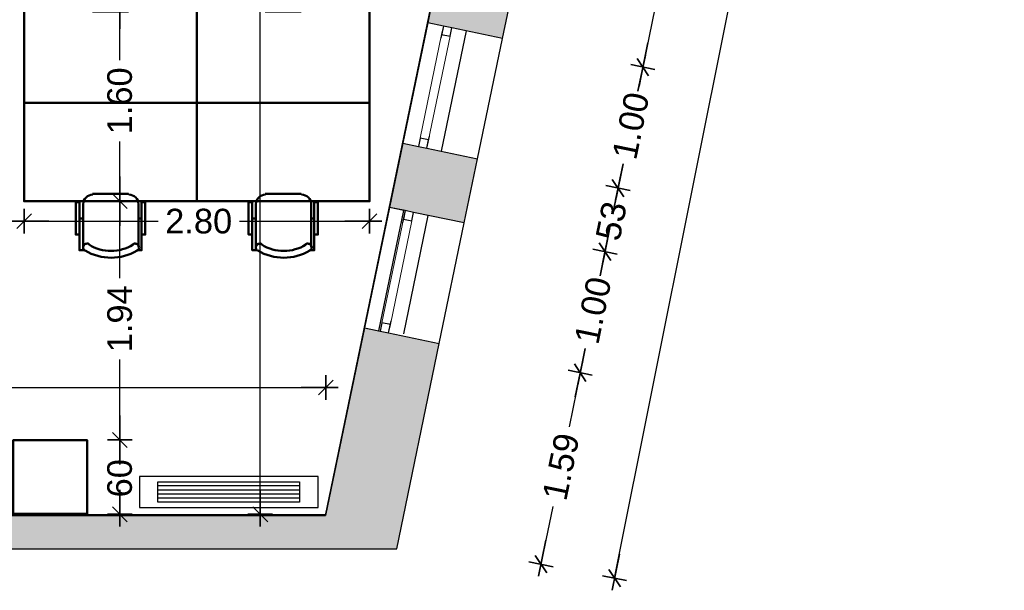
# Model space of a CAD drawing. Header units: metres. Extents: x -1 to 437, y -6 to 28.
# Tile 24 of 28: x 421.23 to 429.22, y 12.5 to 17.14. Entities that reach past the tile are written whole.
import ezdxf

# ---------------------------------------------------------------- set-up
doc = ezdxf.new("R2010")
doc.units = ezdxf.units.M
doc.header["$PDMODE"] = 65
doc.linetypes.add('CONTINUA', pattern=[0])
doc.linetypes.add('PUNKT', pattern=[6.35, 0, -6.35])
for name, color, linetype, lineweight in [('3D P5 MURS', 7, 'CONTINUA', 25), ('INS P5  CLIMATITZACIO ACTUAL', 7, 'CONTINUA', 25), ('P5 COTES', 7, 'CONTINUA', 25), ('P5 LOCAL', 7, 'CONTINUA', 25), ('P5 MOBLES', 7, 'CONTINUA', 25), ('P5 SUP.LLIURE', 7, 'CONTINUA', 25)]:
    doc.layers.add(name, color=color, linetype=linetype, lineweight=lineweight)
doc.styles.add('ARIAL', font='arial.ttf')
doc.dimstyles.new('DIMSTYLE_6', dxfattribs={"dimtxt": 0.2, "dimasz": 0.2, "dimexe": 0, "dimexo": 1e-06, "dimgap": 0.1, "dimtad": 0, "dimrnd": 0.01, "dimzin": 4, "dimdsep": 46, "dimtxsty": 'ARIAL', "dimblk1": 'ALL_ML_STRICH', "dimblk2": 'ALL_ML_STRICH', "dimsah": 1, "dimcen": 0, "dimse1": 1, "dimse2": 1, "dimclrd": 2, "dimclre": 2, "dimclrt": 2, "dimadec": 0, "dimazin": 0, "dimtfac": 1, "dimtdec": 0, "dimtix": 1, "dimtmove": 2, "dimatfit": 3, "dimfxl": 0, "dimtzin": 0, "dimlwd": 0, "dimlwe": 35, "dimarcsym": 0})
doc.dimstyles.new('DIMSTYLE_9', dxfattribs={"dimtxt": 0.2, "dimasz": 0.2, "dimexe": 0, "dimexo": 1e-06, "dimgap": 0.1, "dimtad": 0, "dimdec": 0, "dimlfac": 100, "dimrnd": 1, "dimzin": 4, "dimdsep": 46, "dimtxsty": 'ARIAL', "dimblk1": 'ALL_ML_STRICH', "dimblk2": 'ALL_ML_STRICH', "dimsah": 1, "dimcen": 0, "dimse1": 1, "dimse2": 1, "dimclrd": 2, "dimclre": 2, "dimclrt": 2, "dimadec": 0, "dimazin": 0, "dimtfac": 1, "dimtdec": 0, "dimtix": 1, "dimtmove": 2, "dimatfit": 3, "dimfxl": 0, "dimtzin": 0, "dimlwd": 0, "dimlwe": 35, "dimarcsym": 0})

# ---------------------------------------------------------------- blocks, each defined once
blk = doc.blocks.new('OBJETO_COMPLEJO_5')
at = {"layer": 'P5 MOBLES', "color": 202, "linetype": 'CONTINUA', "lineweight": 50, "transparency": 33554687}
for p, q in [((423.224, 15.7213), (423.5161, 15.7213)), ((423.1478, 15.2895), (423.1478, 15.6409)), ((423.5965, 15.6409), (423.5965, 15.2895)), ((423.1181, 15.5223), (423.1478, 15.5223)), ((423.6219, 15.5223), (423.5965, 15.5223))]:
    blk.add_line(p, q, dxfattribs=at)
blk.add_lwpolyline([(422.6694, 16.4621), (424.0706, 16.4621), (424.0706, 15.662), (422.6694, 15.662), (422.6694, 16.4621)], close=True, dxfattribs=at)
for points in [[(423.2267, 15.7158), (423.2109, 15.7142), (423.1962, 15.7096), (423.1829, 15.7024), (423.1713, 15.6928), (423.1618, 15.6813), (423.1546, 15.668), (423.15, 15.6533), (423.1484, 15.6375)], [(423.5971, 15.6375), (423.5955, 15.6533), (423.591, 15.668), (423.5838, 15.6813), (423.5742, 15.6928), (423.5626, 15.7024), (423.5493, 15.7096), (423.5346, 15.7142), (423.5188, 15.7158)], [(423.1181, 15.3911), (423.0885, 15.3911), (423.0885, 15.6536), (423.1181, 15.6536), (423.1181, 15.2641), (423.1605, 15.2641)], [(423.6219, 15.3911), (423.6515, 15.3911), (423.6515, 15.6536), (423.6219, 15.6536), (423.6219, 15.2641), (423.5838, 15.2641)], [(423.1973, 15.3128), (423.1916, 15.3157), (423.1856, 15.3174), (423.1795, 15.3178), (423.1735, 15.3172), (423.1678, 15.3153), (423.1624, 15.3124), (423.1576, 15.3085), (423.1536, 15.3035), (423.1507, 15.2978), (423.1489, 15.2919), (423.1484, 15.2858), (423.149, 15.2798), (423.1508, 15.274), (423.1537, 15.2686), (423.1576, 15.2638), (423.1625, 15.2597)], [(423.5873, 15.2597), (423.5922, 15.2638), (423.5961, 15.2686), (423.599, 15.274), (423.6007, 15.2798), (423.6014, 15.2858), (423.6009, 15.2919), (423.5991, 15.2978), (423.5962, 15.3035), (423.5922, 15.3085), (423.5874, 15.3124), (423.582, 15.3153), (423.5762, 15.3172), (423.5702, 15.3178), (423.5642, 15.3174), (423.5582, 15.3157), (423.5525, 15.3128)]]:
    blk.add_lwpolyline(points, dxfattribs=at)
for centre, radius, start, end in [((423.3748, 15.6202), 0.4167, 239.57383, 300.44578), ((423.3748, 15.5991), 0.3405, 238.2581, 301.76492)]:
    blk.add_arc(centre, radius, start, end, dxfattribs=at)
blk = doc.blocks.new('OBJETO_COMPLEJO_6')
at = {"layer": 'P5 MOBLES', "color": 202, "linetype": 'CONTINUA', "lineweight": 50, "transparency": 33554687}
for p, q in [((423.1478, 17.6347), (423.1478, 17.2833)), ((423.5965, 17.2833), (423.5965, 17.6347)), ((423.1181, 17.4019), (423.1478, 17.4019)), ((423.6219, 17.4019), (423.5965, 17.4019)), ((423.224, 17.2029), (423.5161, 17.2029))]:
    blk.add_line(p, q, dxfattribs=at)
for points in [[(423.1181, 17.5331), (423.0885, 17.5331), (423.0885, 17.2706), (423.1181, 17.2706), (423.1181, 17.6601), (423.1605, 17.6601)], [(423.1973, 17.6114), (423.1916, 17.6085), (423.1856, 17.6068), (423.1795, 17.6064), (423.1735, 17.6071), (423.1678, 17.6089), (423.1624, 17.6118), (423.1576, 17.6158), (423.1536, 17.6207), (423.1507, 17.6264), (423.1489, 17.6323), (423.1484, 17.6384), (423.149, 17.6444), (423.1508, 17.6502), (423.1537, 17.6556), (423.1576, 17.6604), (423.1625, 17.6645)], [(423.5873, 17.6645), (423.5922, 17.6604), (423.5961, 17.6556), (423.599, 17.6502), (423.6007, 17.6444), (423.6014, 17.6384), (423.6009, 17.6323), (423.5991, 17.6264), (423.5962, 17.6207), (423.5922, 17.6158), (423.5874, 17.6118), (423.582, 17.6089), (423.5762, 17.6071), (423.5702, 17.6064), (423.5642, 17.6068), (423.5582, 17.6085), (423.5525, 17.6114)], [(423.6219, 17.5331), (423.6515, 17.5331), (423.6515, 17.2706), (423.6219, 17.2706), (423.6219, 17.6601), (423.5838, 17.6601)], [(423.2267, 17.2084), (423.2109, 17.21), (423.1962, 17.2146), (423.1829, 17.2218), (423.1713, 17.2314), (423.1618, 17.243), (423.1546, 17.2563), (423.15, 17.271), (423.1484, 17.2868)], [(423.5971, 17.2868), (423.5955, 17.271), (423.591, 17.2563), (423.5838, 17.243), (423.5742, 17.2314), (423.5626, 17.2218), (423.5493, 17.2146), (423.5346, 17.21), (423.5188, 17.2084)]]:
    blk.add_lwpolyline(points, dxfattribs=at)
blk.add_lwpolyline([(422.6694, 16.4621), (424.0706, 16.4621), (424.0706, 17.2622), (422.6694, 17.2622), (422.6694, 16.4621)], close=True, dxfattribs=at)
for centre, radius, start, end in [((423.3748, 17.304), 0.4167, 59.55422, 120.42617), ((423.3748, 17.3251), 0.3405, 58.23508, 121.7419)]:
    blk.add_arc(centre, radius, start, end, dxfattribs=at)
blk = doc.blocks.new('OBJETO_COMPLEJO_7')
at = {"layer": 'P5 MOBLES', "color": 202, "linetype": 'CONTINUA', "lineweight": 50, "transparency": 33554687}
for p, q in [((421.8228, 15.7213), (422.1149, 15.7213)), ((421.7466, 15.2895), (421.7466, 15.6409)), ((422.1953, 15.6409), (422.1953, 15.2895)), ((421.717, 15.5223), (421.7466, 15.5223)), ((422.2207, 15.5223), (422.1953, 15.5223))]:
    blk.add_line(p, q, dxfattribs=at)
blk.add_lwpolyline([(421.2682, 16.4621), (422.6694, 16.4621), (422.6694, 15.662), (421.2682, 15.662), (421.2682, 16.4621)], close=True, dxfattribs=at)
for points in [[(421.8255, 15.7158), (421.8098, 15.7142), (421.7951, 15.7096), (421.7818, 15.7024), (421.7702, 15.6928), (421.7606, 15.6813), (421.7534, 15.668), (421.7488, 15.6533), (421.7472, 15.6375)], [(422.196, 15.6375), (422.1944, 15.6533), (422.1898, 15.668), (422.1826, 15.6813), (422.173, 15.6928), (422.1614, 15.7024), (422.1481, 15.7096), (422.1334, 15.7142), (422.1176, 15.7158)], [(421.717, 15.3911), (421.6873, 15.3911), (421.6873, 15.6536), (421.717, 15.6536), (421.717, 15.2641), (421.7593, 15.2641)], [(422.2207, 15.3911), (422.2503, 15.3911), (422.2503, 15.6536), (422.2207, 15.6536), (422.2207, 15.2641), (422.1826, 15.2641)], [(421.7961, 15.3128), (421.7904, 15.3157), (421.7844, 15.3174), (421.7784, 15.3178), (421.7724, 15.3172), (421.7666, 15.3153), (421.7612, 15.3124), (421.7564, 15.3085), (421.7524, 15.3035), (421.7495, 15.2978), (421.7478, 15.2919), (421.7472, 15.2858), (421.7479, 15.2798), (421.7496, 15.274), (421.7525, 15.2686), (421.7564, 15.2638), (421.7613, 15.2597)], [(422.1861, 15.2597), (422.191, 15.2638), (422.195, 15.2686), (422.1978, 15.274), (422.1996, 15.2798), (422.2002, 15.2858), (422.1997, 15.2919), (422.198, 15.2978), (422.195, 15.3035), (422.191, 15.3085), (422.1862, 15.3124), (422.1808, 15.3153), (422.1751, 15.3172), (422.1691, 15.3178), (422.163, 15.3174), (422.157, 15.3157), (422.1513, 15.3128)]]:
    blk.add_lwpolyline(points, dxfattribs=at)
for centre, radius, start, end in [((421.9736, 15.6202), 0.4167, 239.57383, 300.44578), ((421.9736, 15.5991), 0.3405, 238.2581, 301.76492)]:
    blk.add_arc(centre, radius, start, end, dxfattribs=at)
blk = doc.blocks.new('OBJETO_COMPLEJO_8')
at = {"layer": 'P5 MOBLES', "color": 202, "linetype": 'CONTINUA', "lineweight": 50, "transparency": 33554687}
for p, q in [((421.7466, 17.6347), (421.7466, 17.2833)), ((422.1953, 17.2833), (422.1953, 17.6347)), ((421.717, 17.4019), (421.7466, 17.4019)), ((422.2207, 17.4019), (422.1953, 17.4019)), ((421.8228, 17.2029), (422.1149, 17.2029))]:
    blk.add_line(p, q, dxfattribs=at)
for points in [[(421.717, 17.5331), (421.6873, 17.5331), (421.6873, 17.2706), (421.717, 17.2706), (421.717, 17.6601), (421.7593, 17.6601)], [(421.7961, 17.6114), (421.7904, 17.6085), (421.7844, 17.6068), (421.7784, 17.6064), (421.7724, 17.6071), (421.7666, 17.6089), (421.7612, 17.6118), (421.7564, 17.6158), (421.7524, 17.6207), (421.7495, 17.6264), (421.7478, 17.6323), (421.7472, 17.6384), (421.7479, 17.6444), (421.7496, 17.6502), (421.7525, 17.6556), (421.7564, 17.6604), (421.7613, 17.6645)], [(422.1861, 17.6645), (422.191, 17.6604), (422.195, 17.6556), (422.1978, 17.6502), (422.1996, 17.6444), (422.2002, 17.6384), (422.1997, 17.6323), (422.198, 17.6264), (422.195, 17.6207), (422.191, 17.6158), (422.1862, 17.6118), (422.1808, 17.6089), (422.1751, 17.6071), (422.1691, 17.6064), (422.163, 17.6068), (422.157, 17.6085), (422.1513, 17.6114)], [(422.2207, 17.5331), (422.2503, 17.5331), (422.2503, 17.2706), (422.2207, 17.2706), (422.2207, 17.6601), (422.1826, 17.6601)], [(421.8255, 17.2084), (421.8098, 17.21), (421.7951, 17.2146), (421.7818, 17.2218), (421.7702, 17.2314), (421.7606, 17.243), (421.7534, 17.2563), (421.7488, 17.271), (421.7472, 17.2868)], [(422.196, 17.2868), (422.1944, 17.271), (422.1898, 17.2563), (422.1826, 17.243), (422.173, 17.2314), (422.1614, 17.2218), (422.1481, 17.2146), (422.1334, 17.21), (422.1176, 17.2084)]]:
    blk.add_lwpolyline(points, dxfattribs=at)
blk.add_lwpolyline([(421.2682, 16.4621), (422.6694, 16.4621), (422.6694, 17.2622), (421.2682, 17.2622), (421.2682, 16.4621)], close=True, dxfattribs=at)
for centre, radius, start, end in [((421.9736, 17.304), 0.4167, 59.55422, 120.42617), ((421.9736, 17.3251), 0.3405, 58.23508, 121.7419)]:
    blk.add_arc(centre, radius, start, end, dxfattribs=at)
blk = doc.blocks.new('ALL_ML_STRICH')
at = {"color": 0, "linetype": 'ByBlock', "lineweight": -2}
for p, q in [((0, -0.5), (0, 0.5)), ((-1, 0), (0.5, 0)), ((-0.3, -0.3), (0.3, 0.3))]:
    blk.add_line(p, q, dxfattribs=at)
blk = doc.blocks.new('*D74')
at = {"layer": 'DEFPOINTS', "color": 2, "linetype": 'CONTINUA', "lineweight": 35, "transparency": 33554687}
for p in [(427.4839, 28.2481), (424.3132, 12.9495), (426.0582, 12.6005)]:
    blk.add_point(p, dxfattribs=at)
at = {"layer": 'P5 COTES', "color": 2, "linetype": 'CONTINUA', "lineweight": -2, "transparency": 33554687}
for p, q in [((427.6702, 20.6603), (429.1222, 27.9205)), ((426.0582, 12.6005), (427.5133, 19.8759))]:
    blk.add_line(p, q, dxfattribs=at)
at = {"layer": 'P5 COTES', "color": 2, "linetype": 'CONTINUA', "lineweight": 35, "transparency": 33554687, "xscale": 0.2, "yscale": 0.2, "zscale": 0.2}
for p, rotation in [((429.1222, 27.9205), 78.69006752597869), ((426.0582, 12.6005), 258.6900675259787)]:
    blk.add_blockref('ALL_ML_STRICH', p, dxfattribs=dict(at, rotation=rotation))
at = {"layer": 'P5 COTES', "color": 2, "linetype": 'CONTINUA', "lineweight": 35, "transparency": 33554687, "insert": (427.5917, 20.2681), "char_height": 0.2, "width": 1, "attachment_point": 5, "rotation": 78.69007, "style": 'ARIAL'}
blk.add_mtext('\\A1;{15.62}', dxfattribs=at)
blk = doc.blocks.new('*D81')
at = {"layer": 'DEFPOINTS', "color": 2, "linetype": 'CONTINUA', "lineweight": 35, "transparency": 33554687}
for p in [(425.4816, 18.5796), (426.6149, 18.3475), (425.1514, 16.9837)]:
    blk.add_point(p, dxfattribs=at)
at = {"layer": 'P5 COTES', "color": 2, "linetype": 'CONTINUA', "lineweight": -2, "transparency": 33554687}
for p, q in [((426.6149, 18.3475), (426.5205, 17.8866)), ((426.3881, 17.2401), (426.2879, 16.7509))]:
    blk.add_line(p, q, dxfattribs=at)
at = {"layer": 'P5 COTES', "color": 2, "linetype": 'CONTINUA', "lineweight": 35, "transparency": 33554687, "xscale": 0.2, "yscale": 0.2, "zscale": 0.2}
for p, rotation in [((426.6149, 18.3475), 78.42657320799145), ((426.2879, 16.7509), 258.4265732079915)]:
    blk.add_blockref('ALL_ML_STRICH', p, dxfattribs=dict(at, rotation=rotation))
at = {"layer": 'P5 COTES', "color": 2, "linetype": 'CONTINUA', "lineweight": 35, "transparency": 33554687, "insert": (426.4543, 17.5634), "char_height": 0.2, "width": 0.8, "attachment_point": 5, "rotation": 78.42657, "style": 'ARIAL'}
blk.add_mtext('\\A1;{1.63}', dxfattribs=at)
blk = doc.blocks.new('*D82')
at = {"layer": 'DEFPOINTS', "color": 2, "linetype": 'CONTINUA', "lineweight": 35, "transparency": 33554687}
for p in [(425.1514, 16.9837), (426.2879, 16.7509), (424.9482, 16.0016)]:
    blk.add_point(p, dxfattribs=at)
at = {"layer": 'P5 COTES', "color": 2, "linetype": 'CONTINUA', "lineweight": -2, "transparency": 33554687}
for p, q in [((426.2879, 16.7509), (426.2565, 16.5974)), ((426.1241, 15.9509), (426.0867, 15.7684))]:
    blk.add_line(p, q, dxfattribs=at)
at = {"layer": 'P5 COTES', "color": 2, "linetype": 'CONTINUA', "lineweight": 35, "transparency": 33554687, "xscale": 0.2, "yscale": 0.2, "zscale": 0.2}
for p, rotation in [((426.2879, 16.7509), 78.42657320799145), ((426.0867, 15.7684), 258.4265732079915)]:
    blk.add_blockref('ALL_ML_STRICH', p, dxfattribs=dict(at, rotation=rotation))
at = {"layer": 'P5 COTES', "color": 2, "linetype": 'CONTINUA', "lineweight": 35, "transparency": 33554687, "insert": (426.1903, 16.2742), "char_height": 0.2, "width": 0.8, "attachment_point": 5, "rotation": 78.42657, "style": 'ARIAL'}
blk.add_mtext('\\A1;{1.00}', dxfattribs=at)
blk = doc.blocks.new('*D83')
at = {"layer": 'DEFPOINTS', "color": 2, "linetype": 'CONTINUA', "lineweight": 35, "transparency": 33554687}
for p in [(424.9482, 16.0016), (426.0867, 15.7684), (424.8424, 15.4851)]:
    blk.add_point(p, dxfattribs=at)
at = {"layer": 'P5 COTES', "color": 2, "linetype": 'CONTINUA', "lineweight": -2, "transparency": 33554687}
for p, q in [((426.0867, 15.7684), (426.0701, 15.6875)), ((425.9939, 15.3152), (425.981, 15.252))]:
    blk.add_line(p, q, dxfattribs=at)
at = {"layer": 'P5 COTES', "color": 2, "linetype": 'CONTINUA', "lineweight": 35, "transparency": 33554687, "xscale": 0.2, "yscale": 0.2, "zscale": 0.2}
for p, rotation in [((426.0867, 15.7684), 78.42657320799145), ((425.981, 15.252), 258.4265732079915)]:
    blk.add_blockref('ALL_ML_STRICH', p, dxfattribs=dict(at, rotation=rotation))
at = {"layer": 'P5 COTES', "color": 2, "linetype": 'CONTINUA', "lineweight": 35, "transparency": 33554687, "insert": (426.032, 15.5013), "char_height": 0.2, "width": 0.4, "attachment_point": 5, "rotation": 78.42657, "style": 'ARIAL'}
blk.add_mtext('\\A1;{53}', dxfattribs=at)
blk = doc.blocks.new('*D84')
at = {"layer": 'DEFPOINTS', "color": 2, "linetype": 'CONTINUA', "lineweight": 35, "transparency": 33554687}
for p in [(424.8424, 15.4851), (425.981, 15.252), (424.6392, 14.503)]:
    blk.add_point(p, dxfattribs=at)
at = {"layer": 'P5 COTES', "color": 2, "linetype": 'CONTINUA', "lineweight": -2, "transparency": 33554687}
for p, q in [((425.981, 15.252), (425.9495, 15.0985)), ((425.8171, 14.4519), (425.7797, 14.2695))]:
    blk.add_line(p, q, dxfattribs=at)
at = {"layer": 'P5 COTES', "color": 2, "linetype": 'CONTINUA', "lineweight": 35, "transparency": 33554687, "xscale": 0.2, "yscale": 0.2, "zscale": 0.2}
for p, rotation in [((425.981, 15.252), 78.42657320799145), ((425.7797, 14.2695), 258.4265732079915)]:
    blk.add_blockref('ALL_ML_STRICH', p, dxfattribs=dict(at, rotation=rotation))
at = {"layer": 'P5 COTES', "color": 2, "linetype": 'CONTINUA', "lineweight": 35, "transparency": 33554687, "insert": (425.8833, 14.7752), "char_height": 0.2, "width": 0.8, "attachment_point": 5, "rotation": 78.42657, "style": 'ARIAL'}
blk.add_mtext('\\A1;{1.00}', dxfattribs=at)
blk = doc.blocks.new('*D85')
at = {"layer": 'DEFPOINTS', "color": 2, "linetype": 'CONTINUA', "lineweight": 35, "transparency": 33554687}
for p in [(424.6392, 14.503), (425.7797, 14.2695), (424.3132, 12.9495)]:
    blk.add_point(p, dxfattribs=at)
at = {"layer": 'P5 COTES', "color": 2, "linetype": 'CONTINUA', "lineweight": -2, "transparency": 33554687}
for p, q in [((425.7797, 14.2695), (425.6896, 13.8291)), ((425.5572, 13.1826), (425.4613, 12.7143))]:
    blk.add_line(p, q, dxfattribs=at)
at = {"layer": 'P5 COTES', "color": 2, "linetype": 'CONTINUA', "lineweight": 35, "transparency": 33554687, "xscale": 0.2, "yscale": 0.2, "zscale": 0.2}
for p, rotation in [((425.7797, 14.2695), 78.42657320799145), ((425.4613, 12.7143), 258.4265732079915)]:
    blk.add_blockref('ALL_ML_STRICH', p, dxfattribs=dict(at, rotation=rotation))
at = {"layer": 'P5 COTES', "color": 2, "linetype": 'CONTINUA', "lineweight": 35, "transparency": 33554687, "insert": (425.6234, 13.5059), "char_height": 0.2, "width": 0.8, "attachment_point": 5, "rotation": 78.42657, "style": 'ARIAL'}
blk.add_mtext('\\A1;{1.59}', dxfattribs=at)
blk = doc.blocks.new('*D88')
at = {"layer": 'DEFPOINTS', "color": 2, "linetype": 'CONTINUA', "lineweight": 35, "transparency": 33554687}
for p in [(404.437, 14.4941), (404.437, 14.1493), (423.7153, 13.1195)]:
    blk.add_point(p, dxfattribs=at)
at = {"layer": 'P5 COTES', "color": 2, "linetype": 'CONTINUA', "lineweight": -2, "transparency": 33554687}
for p, q in [((404.437, 14.1493), (413.6827, 14.1493)), ((414.4827, 14.1493), (423.7153, 14.1493))]:
    blk.add_line(p, q, dxfattribs=at)
at = {"layer": 'P5 COTES', "color": 2, "linetype": 'CONTINUA', "lineweight": 35, "transparency": 33554687, "xscale": 0.2, "yscale": 0.2, "zscale": 0.2, "rotation": 180}
blk.add_blockref('ALL_ML_STRICH', (404.437, 14.1493), dxfattribs=at)
at = {"layer": 'P5 COTES', "color": 2, "linetype": 'CONTINUA', "lineweight": 35, "transparency": 33554687, "xscale": 0.2, "yscale": 0.2, "zscale": 0.2}
blk.add_blockref('ALL_ML_STRICH', (423.7153, 14.1493), dxfattribs=at)
at = {"layer": 'P5 COTES', "color": 2, "linetype": 'CONTINUA', "lineweight": 35, "transparency": 33554687, "insert": (414.0827, 14.1493), "char_height": 0.2, "width": 1, "attachment_point": 5, "style": 'ARIAL'}
blk.add_mtext('\\A1;{\\A1;{19.28\\H0.132000;\\S^ ;}}', dxfattribs=at)
blk = doc.blocks.new('*D101')
at = {"layer": 'DEFPOINTS', "color": 2, "linetype": 'CONTINUA', "lineweight": 35, "transparency": 33554687}
for p in [(420.0864, 16.4496), (420.0864, 15.4993), (421.2682, 15.5004)]:
    blk.add_point(p, dxfattribs=at)
at = {"layer": 'P5 COTES', "color": 2, "linetype": 'CONTINUA', "lineweight": -2, "transparency": 33554687}
for p, q in [((420.0864, 15.4993), (420.3616, 15.4993)), ((421.0216, 15.4993), (421.2682, 15.4993))]:
    blk.add_line(p, q, dxfattribs=at)
at = {"layer": 'P5 COTES', "color": 2, "linetype": 'CONTINUA', "lineweight": 35, "transparency": 33554687, "xscale": 0.2, "yscale": 0.2, "zscale": 0.2, "rotation": 180}
blk.add_blockref('ALL_ML_STRICH', (420.0864, 15.4993), dxfattribs=at)
at = {"layer": 'P5 COTES', "color": 2, "linetype": 'CONTINUA', "lineweight": 35, "transparency": 33554687, "xscale": 0.2, "yscale": 0.2, "zscale": 0.2}
blk.add_blockref('ALL_ML_STRICH', (421.2682, 15.4993), dxfattribs=at)
at = {"layer": 'P5 COTES', "color": 2, "linetype": 'CONTINUA', "lineweight": 35, "transparency": 33554687, "insert": (420.6916, 15.4993), "char_height": 0.2, "width": 0.8, "attachment_point": 5, "style": 'ARIAL'}
blk.add_mtext('\\A1;{\\A1;{1.18\\H0.132000;\\S^ ;}}', dxfattribs=at)
blk = doc.blocks.new('*D102')
at = {"layer": 'DEFPOINTS', "color": 2, "linetype": 'CONTINUA', "lineweight": 35, "transparency": 33554687}
for p in [(421.2682, 15.5004), (421.2682, 15.4993), (424.0706, 15.5044)]:
    blk.add_point(p, dxfattribs=at)
at = {"layer": 'P5 COTES', "color": 2, "linetype": 'CONTINUA', "lineweight": -2, "transparency": 33554687}
for p, q in [((421.2682, 15.4993), (422.3542, 15.4993)), ((423.0142, 15.4993), (424.0706, 15.4993))]:
    blk.add_line(p, q, dxfattribs=at)
at = {"layer": 'P5 COTES', "color": 2, "linetype": 'CONTINUA', "lineweight": 35, "transparency": 33554687, "xscale": 0.2, "yscale": 0.2, "zscale": 0.2, "rotation": 180}
blk.add_blockref('ALL_ML_STRICH', (421.2682, 15.4993), dxfattribs=at)
at = {"layer": 'P5 COTES', "color": 2, "linetype": 'CONTINUA', "lineweight": 35, "transparency": 33554687, "xscale": 0.2, "yscale": 0.2, "zscale": 0.2}
blk.add_blockref('ALL_ML_STRICH', (424.0706, 15.4993), dxfattribs=at)
at = {"layer": 'P5 COTES', "color": 2, "linetype": 'CONTINUA', "lineweight": 35, "transparency": 33554687, "insert": (422.6842, 15.4993), "char_height": 0.2, "width": 0.8, "attachment_point": 5, "style": 'ARIAL'}
blk.add_mtext('\\A1;{\\A1;{2.80\\H0.132000;\\S^ ;}}', dxfattribs=at)
blk = doc.blocks.new('*D103')
at = {"layer": 'DEFPOINTS', "color": 2, "linetype": 'CONTINUA', "lineweight": 35, "transparency": 33554687}
for p in [(422.1846, 13.7231), (422.0438, 13.1195), (422.2355, 13.1195)]:
    blk.add_point(p, dxfattribs=at)
at = {"layer": 'P5 COTES', "color": 2, "linetype": 'CONTINUA', "lineweight": -2, "transparency": 33554687}
for p, q in [((422.0438, 13.6026), (422.0438, 13.7231)), ((422.0438, 13.1195), (422.0438, 13.2226))]:
    blk.add_line(p, q, dxfattribs=at)
at = {"layer": 'P5 COTES', "color": 2, "linetype": 'CONTINUA', "lineweight": 35, "transparency": 33554687, "xscale": 0.2, "yscale": 0.2, "zscale": 0.2}
for p, rotation in [((422.0438, 13.7231), 90), ((422.0438, 13.1195), 270)]:
    blk.add_blockref('ALL_ML_STRICH', p, dxfattribs=dict(at, rotation=rotation))
at = {"layer": 'P5 COTES', "color": 2, "linetype": 'CONTINUA', "lineweight": 35, "transparency": 33554687, "insert": (422.0438, 13.4126), "char_height": 0.2, "width": 0.4, "attachment_point": 5, "rotation": 90, "style": 'ARIAL'}
blk.add_mtext('\\A1;{60}', dxfattribs=at)
blk = doc.blocks.new('*D104')
at = {"layer": 'DEFPOINTS', "color": 2, "linetype": 'CONTINUA', "lineweight": 35, "transparency": 33554687}
for p in [(422.3781, 15.662), (422.0438, 13.7231), (422.1846, 13.7231)]:
    blk.add_point(p, dxfattribs=at)
at = {"layer": 'P5 COTES', "color": 2, "linetype": 'CONTINUA', "lineweight": -2, "transparency": 33554687}
for p, q in [((422.0438, 15.0374), (422.0438, 15.662)), ((422.0438, 13.7231), (422.0438, 14.3774))]:
    blk.add_line(p, q, dxfattribs=at)
at = {"layer": 'P5 COTES', "color": 2, "linetype": 'CONTINUA', "lineweight": 35, "transparency": 33554687, "xscale": 0.2, "yscale": 0.2, "zscale": 0.2}
for p, rotation in [((422.0438, 15.662), 90), ((422.0438, 13.7231), 270)]:
    blk.add_blockref('ALL_ML_STRICH', p, dxfattribs=dict(at, rotation=rotation))
at = {"layer": 'P5 COTES', "color": 2, "linetype": 'CONTINUA', "lineweight": 35, "transparency": 33554687, "insert": (422.0438, 14.7074), "char_height": 0.2, "width": 0.8, "attachment_point": 5, "rotation": 90, "style": 'ARIAL'}
blk.add_mtext('\\A1;{\\A1;{1.94\\H0.132000;\\S^ ;}}', dxfattribs=at)
blk = doc.blocks.new('*D105')
at = {"layer": 'DEFPOINTS', "color": 2, "linetype": 'CONTINUA', "lineweight": 35, "transparency": 33554687}
for p in [(422.4108, 17.2622), (422.0438, 15.662), (422.3781, 15.662)]:
    blk.add_point(p, dxfattribs=at)
at = {"layer": 'P5 COTES', "color": 2, "linetype": 'CONTINUA', "lineweight": -2, "transparency": 33554687}
for p, q in [((422.0438, 16.8069), (422.0438, 17.2622)), ((422.0438, 15.662), (422.0438, 16.1469))]:
    blk.add_line(p, q, dxfattribs=at)
at = {"layer": 'P5 COTES', "color": 2, "linetype": 'CONTINUA', "lineweight": 35, "transparency": 33554687, "xscale": 0.2, "yscale": 0.2, "zscale": 0.2}
for p, rotation in [((422.0438, 17.2622), 90), ((422.0438, 15.662), 270)]:
    blk.add_blockref('ALL_ML_STRICH', p, dxfattribs=dict(at, rotation=rotation))
at = {"layer": 'P5 COTES', "color": 2, "linetype": 'CONTINUA', "lineweight": 35, "transparency": 33554687, "insert": (422.0438, 16.4769), "char_height": 0.2, "width": 0.8, "attachment_point": 5, "rotation": 90, "style": 'ARIAL'}
blk.add_mtext('\\A1;{\\A1;{1.60\\H0.132000;\\S^ ;}}', dxfattribs=at)
blk = doc.blocks.new('*D130')
at = {"layer": 'DEFPOINTS', "color": 2, "linetype": 'CONTINUA', "lineweight": 35, "transparency": 33554687}
for p in [(422.8569, 22.6623), (423.1839, 13.1195), (423.2463, 13.1195)]:
    blk.add_point(p, dxfattribs=at)
at = {"layer": 'P5 COTES', "color": 2, "linetype": 'CONTINUA', "lineweight": -2, "transparency": 33554687}
for p, q in [((423.1839, 18.2357), (423.1839, 22.6623)), ((423.1839, 13.1195), (423.1839, 17.5757))]:
    blk.add_line(p, q, dxfattribs=at)
at = {"layer": 'P5 COTES', "color": 2, "linetype": 'CONTINUA', "lineweight": 35, "transparency": 33554687, "xscale": 0.2, "yscale": 0.2, "zscale": 0.2}
for p, rotation in [((423.1839, 22.6623), 90), ((423.1839, 13.1195), 270)]:
    blk.add_blockref('ALL_ML_STRICH', p, dxfattribs=dict(at, rotation=rotation))
at = {"layer": 'P5 COTES', "color": 2, "linetype": 'CONTINUA', "lineweight": 35, "transparency": 33554687, "insert": (423.1839, 17.9057), "char_height": 0.2, "width": 0.8, "attachment_point": 5, "rotation": 90, "style": 'ARIAL'}
blk.add_mtext('\\A1;{\\A1;{9.54\\H0.132000;\\S^ ;}}', dxfattribs=at)

msp = doc.modelspace()

# ---------------------------------------------------------------- hatches: boundary and pattern name
at = {"layer": '3D P5 MURS', "linetype": 'CONTINUA', "lineweight": 18, "true_color": 0xa0a0a0, "transparency": 33554687}
for points in [[(425.14935, 16.98458), (425.47995, 18.58148), (424.87283, 18.70717), (424.54222, 17.11027)], [(424.33979, 16.13246), (424.23205, 15.61204), (424.83918, 15.48635), (424.94692, 16.00677)], [(424.29144, 12.84061), (424.63645, 14.50712), (424.02932, 14.63281), (423.65829, 12.84061)], [(398.24173, 12.84061), (423.65829, 12.84061), (423.71419, 13.11061), (398.29522, 13.11061)]]:
    msp.add_hatch(color=253, dxfattribs=at).paths.add_polyline_path(points)

# ---------------------------------------------------------------- linework, layer by layer
at = {"layer": '3D P5 MURS', "color": 7, "linetype": 'CONTINUA', "lineweight": 25, "transparency": 33554687}
for p, q in [((424.87283, 18.70717), (424.54222, 17.11027)), ((425.14935, 16.98458), (425.47995, 18.58148)), ((424.54222, 17.11027), (424.33979, 16.13246)), ((424.66953, 17.08392), (424.54222, 17.11027)), ((424.85477, 17.04557), (424.65277, 16.06767)), ((424.73807, 17.06973), (424.66953, 17.08392)), ((425.14935, 16.98458), (424.73807, 17.06973)), ((424.94692, 16.00677), (425.14935, 16.98458)), ((424.33979, 16.13246), (424.23205, 15.61204)), ((424.33979, 16.13246), (424.46709, 16.1061)), ((424.46709, 16.1061), (424.53564, 16.09191)), ((424.53564, 16.09191), (424.94692, 16.00677)), ((424.83918, 15.48635), (424.94692, 16.00677)), ((424.23205, 15.61204), (424.02932, 14.63281)), ((424.35935, 15.58569), (424.23205, 15.61204)), ((424.4279, 15.5715), (424.35935, 15.58569)), ((424.5446, 15.54734), (424.34564, 14.58415)), ((424.83918, 15.48635), (424.4279, 15.5715)), ((424.63645, 14.50712), (424.83918, 15.48635)), ((424.02932, 14.63281), (423.71419, 13.11061)), ((424.02932, 14.63281), (424.15663, 14.60645)), ((424.15663, 14.60645), (424.22517, 14.59226)), ((424.22517, 14.59226), (424.63645, 14.50712)), ((424.29144, 12.84061), (424.63645, 14.50712)), ((423.71419, 13.11061), (398.29522, 13.11061)), ((398.24173, 12.84061), (423.65829, 12.84061)), ((423.65829, 12.84061), (424.29144, 12.84061))]:
    msp.add_line(p, q, dxfattribs=at)
at = {"layer": '3D P5 MURS', "color": 7, "linetype": 'PUNKT', "lineweight": 25, "transparency": 33554687}
for p, q in [((424.66953, 17.08392), (424.46709, 16.1061)), ((424.53564, 16.09191), (424.73807, 17.06973)), ((424.73807, 17.06973), (424.66953, 17.08392)), ((424.46709, 16.1061), (424.53564, 16.09191)), ((424.35935, 15.58569), (424.15663, 14.60645)), ((424.4279, 15.5715), (424.35935, 15.58569)), ((424.22517, 14.59226), (424.4279, 15.5715)), ((424.15663, 14.60645), (424.22517, 14.59226))]:
    msp.add_line(p, q, dxfattribs=at)
at = {"layer": '3D P5 MURS', "color": 40, "linetype": 'CONTINUA', "lineweight": 18, "transparency": 33554687}
for points in [[(424.54983, 16.16046), (424.72388, 17.00118), (424.65533, 17.01537), (424.48128, 16.17465), (424.54983, 16.16046)], [(424.23936, 14.66081), (424.41371, 15.50295), (424.34516, 15.51714), (424.17082, 14.675), (424.23936, 14.66081)]]:
    msp.add_lwpolyline(points, close=True, dxfattribs=at)
at = {"layer": '3D P5 MURS', "color": 7, "linetype": 'CONTINUA', "lineweight": 25, "transparency": 33554687}
for points in [[(424.72388, 17.00118), (424.73807, 17.06973), (424.66953, 17.08392), (424.65533, 17.01537), (424.72388, 17.00118)], [(424.53564, 16.09191), (424.54983, 16.16046), (424.48128, 16.17465), (424.46709, 16.1061), (424.53564, 16.09191)], [(424.41371, 15.50295), (424.4279, 15.5715), (424.35935, 15.58569), (424.34516, 15.51714), (424.41371, 15.50295)], [(424.22517, 14.59226), (424.23936, 14.66081), (424.17082, 14.675), (424.15663, 14.60645), (424.22517, 14.59226)]]:
    msp.add_lwpolyline(points, close=True, dxfattribs=at)
at = {"layer": 'INS P5  CLIMATITZACIO ACTUAL', "color": 180, "transparency": 33554687}
for p, q in [((423.50265, 13.34988), (422.35265, 13.34988)), ((423.50265, 13.31704), (422.35265, 13.31704)), ((423.50265, 13.28419), (422.35265, 13.28419)), ((423.50265, 13.25135), (422.35265, 13.25135))]:
    msp.add_line(p, q, dxfattribs=at)
for points in [[(423.65265, 13.42562), (422.20265, 13.42562), (422.20265, 13.17562), (423.65265, 13.17562), (423.65265, 13.42562)], [(423.50265, 13.21851), (422.35265, 13.21851), (422.35265, 13.38272), (423.50265, 13.38272), (423.50265, 13.21851)]]:
    msp.add_lwpolyline(points, close=True, dxfattribs=at)
at = {"layer": 'P5 LOCAL', "color": 7, "linetype": 'CONTINUA', "lineweight": 25, "transparency": 33554687}
for p, q in [((423.71344, 13.11061), (425.99262, 24.11646)), ((407.36161, 13.11061), (423.71344, 13.11061))]:
    msp.add_line(p, q, dxfattribs=at)
at = {"layer": 'P5 MOBLES', "color": 202, "linetype": 'CONTINUA', "lineweight": 50, "transparency": 33554687}
msp.add_lwpolyline([(421.17927, 13.12308), (421.17927, 13.72308), (421.77927, 13.72308), (421.77927, 13.12308), (421.17927, 13.12308)], close=True, dxfattribs=at)
at = {"layer": 'P5 SUP.LLIURE', "color": 7, "linetype": 'CONTINUA', "lineweight": 25, "transparency": 33554687}
for p, q in [((424.23187, 15.61221), (426.30096, 25.5963)), ((421.26825, 15.66204), (421.26825, 17.26218)), ((424.07061, 17.26218), (424.07061, 15.66204)), ((421.68733, 15.66204), (421.26825, 15.66204)), ((421.68733, 15.39112), (421.68733, 15.66204)), ((423.08851, 15.66204), (422.25034, 15.66204)), ((422.25034, 15.66204), (422.25034, 15.39112)), ((423.08851, 15.39112), (423.08851, 15.66204)), ((424.07061, 15.66204), (423.65152, 15.66204)), ((423.65152, 15.66204), (423.65152, 15.39112)), ((424.14644, 14.60867), (424.34937, 15.58786)), ((424.34937, 15.58786), (424.23187, 15.61221)), ((421.71697, 15.39112), (421.68733, 15.39112)), ((421.71697, 15.26413), (421.71697, 15.39112)), ((422.25034, 15.39112), (422.22071, 15.39112)), ((422.22071, 15.39112), (422.22071, 15.26413)), ((423.11814, 15.39112), (423.08851, 15.39112)), ((423.11814, 15.26413), (423.11814, 15.39112)), ((423.65152, 15.39112), (423.62189, 15.39112)), ((423.62189, 15.39112), (423.62189, 15.26413)), ((421.75598, 15.26413), (421.71697, 15.26413)), ((421.78692, 15.24774), (421.75444, 15.26539)), ((421.75444, 15.26539), (421.75598, 15.26413)), ((422.19334, 15.26569), (422.16047, 15.24781)), ((422.19145, 15.26413), (422.19334, 15.26569)), ((422.22071, 15.26413), (422.19145, 15.26413)), ((423.15716, 15.26413), (423.11814, 15.26413)), ((423.1881, 15.24774), (423.15562, 15.26539)), ((423.15562, 15.26539), (423.15716, 15.26413)), ((423.59452, 15.26569), (423.56165, 15.24781)), ((423.59263, 15.26413), (423.59452, 15.26569)), ((423.62189, 15.26413), (423.59263, 15.26413)), ((421.81205, 15.23618), (421.78692, 15.24774)), ((421.83789, 15.2263), (421.81205, 15.23618)), ((421.86432, 15.21816), (421.83789, 15.2263)), ((421.89124, 15.2118), (421.86432, 15.21816)), ((421.91853, 15.20723), (421.89124, 15.2118)), ((421.94605, 15.20448), (421.91853, 15.20723)), ((421.9737, 15.20357), (421.94605, 15.20448)), ((422.00135, 15.20449), (421.9737, 15.20357)), ((422.02887, 15.20725), (422.00135, 15.20449)), ((422.05615, 15.21182), (422.02887, 15.20725)), ((422.08307, 15.2182), (422.05615, 15.21182)), ((422.10951, 15.22635), (422.08307, 15.2182)), ((422.13534, 15.23623), (422.10951, 15.22635)), ((422.16047, 15.24781), (422.13534, 15.23623)), ((423.21323, 15.23618), (423.1881, 15.24774)), ((423.23907, 15.2263), (423.21323, 15.23618)), ((423.2655, 15.21816), (423.23907, 15.2263)), ((423.29242, 15.2118), (423.2655, 15.21816)), ((423.31971, 15.20723), (423.29242, 15.2118)), ((423.34723, 15.20448), (423.31971, 15.20723)), ((423.37488, 15.20357), (423.34723, 15.20448)), ((423.40253, 15.20449), (423.37488, 15.20357)), ((423.43005, 15.20725), (423.40253, 15.20449)), ((423.45733, 15.21182), (423.43005, 15.20725)), ((423.48425, 15.2182), (423.45733, 15.21182)), ((423.51069, 15.22635), (423.48425, 15.2182)), ((423.53652, 15.23623), (423.51069, 15.22635)), ((423.56165, 15.24781), (423.53652, 15.23623)), ((423.71527, 13.11946), (424.02894, 14.63302)), ((424.02894, 14.63302), (424.14644, 14.60867)), ((419.97927, 13.11946), (423.71527, 13.11946))]:
    msp.add_line(p, q, dxfattribs=at)

# ---------------------------------------------------------------- block references
at = {"layer": 'P5 MOBLES', "color": 202, "linetype": 'CONTINUA', "lineweight": 50, "transparency": 33554687}
for name in ['OBJETO_COMPLEJO_8', 'OBJETO_COMPLEJO_6', 'OBJETO_COMPLEJO_7', 'OBJETO_COMPLEJO_5']:
    msp.add_blockref(name, (0, 0), dxfattribs=at)

# ---------------------------------------------------------------- dimensions: what is measured, and where the dimension line sits
at = {"layer": 'P5 COTES', "color": 2, "linetype": 'CONTINUA', "lineweight": 35, "transparency": 33554687}
for base, p1, p2, angle, dimstyle, picture, middle in [((429.1222, 27.92047), (424.31321, 12.94946), (427.48386, 28.24813), 78.690068, 'DIMSTYLE_6', '*D74', (427.59172, 20.26809)), ((423.18389, 22.66232), (423.24627, 13.11946), (422.8569, 22.66232), 90, 'DIMSTYLE_6', '*D130', (423.18389, 17.90575)), ((426.28792, 16.75092), (425.48157, 18.57958), (425.15138, 16.98367), 258.426573, 'DIMSTYLE_6', '*D81', (426.4543, 17.56336)), ((422.04378, 17.26218), (422.37811, 15.66204), (422.41082, 17.26218), 90, 'DIMSTYLE_6', '*D105', (422.04378, 16.4769)), ((426.08672, 15.76842), (425.15138, 16.98367), (424.94819, 16.00157), 258.426573, 'DIMSTYLE_6', '*D82', (426.19029, 16.27416)), ((425.98095, 15.25196), (424.94819, 16.00157), (424.84236, 15.48513), 258.426573, 'DIMSTYLE_9', '*D83', (426.03202, 15.50133)), ((422.04378, 15.66204), (422.1846, 13.72308), (422.37811, 15.66204), 90, 'DIMSTYLE_6', '*D104', (422.04378, 14.70742)), ((425.77975, 14.26946), (424.84236, 15.48513), (424.63917, 14.50303), 258.426573, 'DIMSTYLE_6', '*D84', (425.88332, 14.7752)), ((425.46128, 12.71435), (424.63917, 14.50303), (424.31321, 12.94946), 258.426573, 'DIMSTYLE_6', '*D85', (425.62337, 13.50586)), ((422.04378, 13.72308), (422.23552, 13.11946), (422.1846, 13.72308), 90, 'DIMSTYLE_9', '*D103', (422.04378, 13.41256))]:
    dim = msp.add_linear_dim(base=base, p1=p1, p2=p2, angle=angle, dimstyle=dimstyle, override={"dimpost": '<>', "dimclrd": 2, "dimclre": 2, "dimclrt": 2, "dimlwd": 0, "dimlwe": 35}, dxfattribs=at)
    dim.commit()
    dim.dimension.update_dxf_attribs({"geometry": picture, "text_midpoint": middle, "dimtype": 160})
for base, p1, p2, picture, middle in [((421.26825, 15.49935), (420.08642, 16.44956), (421.26825, 15.50039), '*D101', (420.69158, 15.49935)), ((424.07061, 15.49935), (421.26825, 15.50039), (424.07061, 15.50438), '*D102', (422.68422, 15.49935)), ((423.71527, 14.14935), (404.43698, 14.49414), (423.71527, 13.11946), '*D88', (414.08268, 14.14935))]:
    dim = msp.add_linear_dim(base=base, p1=p1, p2=p2, dimstyle='DIMSTYLE_6', override={"dimpost": '<>', "dimclrd": 2, "dimclre": 2, "dimclrt": 2, "dimlwd": 0, "dimlwe": 35}, dxfattribs=at)
    dim.commit()
    dim.dimension.update_dxf_attribs({"geometry": picture, "text_midpoint": middle, "dimtype": 160})

doc.saveas('drawing.dxf')
